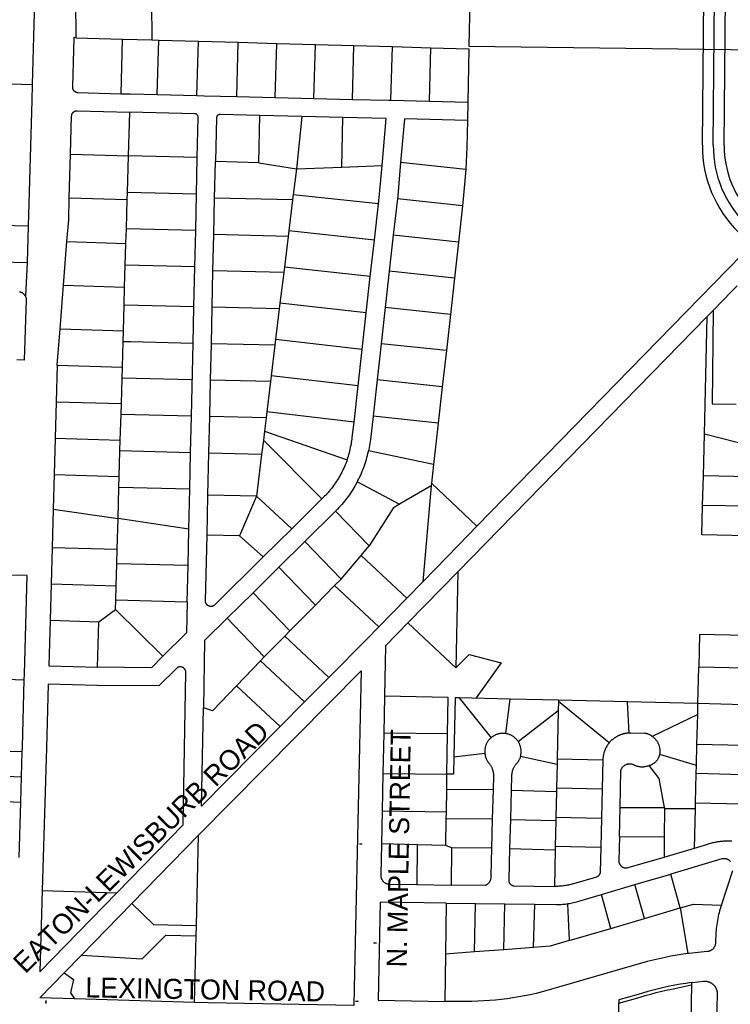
# Model space of a CAD drawing. Header units: feet. Extents: x 1348695 to 1391571, y 443146 to 661817.
# Tile 33 of 58: x 1367899 to 1369851, y 647601 to 650303. Entities that reach past the tile are written whole.
import ezdxf
from ezdxf.enums import TextEntityAlignment as Align

# ---------------------------------------------------------------- set-up
doc = ezdxf.new("R2010")
doc.units = ezdxf.units.FT
doc.header["$MEASUREMENT"] = 0
for name, color, linetype in [('eatpar', 32, 'Continuous'), ('junk', 1, 'Continuous'), ('MOT-PHASE 2', 5, 'Continuous')]:
    doc.layers.add(name, color=color, linetype=linetype)
doc.styles.add('Slanted-Normal', font='font31.shx', dxfattribs={"height": 0.14})

msp = doc.modelspace()

# ---------------------------------------------------------------- linework, layer by layer
at = {"layer": 'eatpar'}
for p, q in [((1368052.5, 650357.5625), (1368053.625, 650253.125)), ((1368261.125, 650351.6875), (1368262.25, 650247.25)), ((1368053.625, 650253.125), (1368182, 650249.5)), ((1368177.75, 650099.5), (1368182, 650249.5)), ((1368182, 650249.5), (1368262.25, 650247.25)), ((1368262.25, 650247.25), (1368281.25, 650246.6875)), ((1368277, 650097), (1368281.25, 650246.6875)), ((1368281.25, 650246.6875), (1368390.375, 650243.625)), ((1368386.125, 650094.375), (1368390.375, 650243.625)), ((1368390.375, 650243.625), (1368499.5, 650240.5625)), ((1368495.25, 650091.6875), (1368499.5, 650240.5625)), ((1368499.5, 650240.5625), (1368605.375, 650237.625)), ((1368601.125, 650089.125), (1368605.375, 650237.625)), ((1368605.375, 650237.625), (1368711.125, 650234.625)), ((1368707, 650086.5625), (1368711.125, 650234.625)), ((1368711.125, 650234.625), (1368817, 650231.6875)), ((1368812.75, 650084), (1368817, 650231.6875)), ((1368817, 650231.6875), (1368922.875, 650228.6875)), ((1368918.625, 650081.4375), (1368922.875, 650228.6875)), ((1368922.875, 650228.6875), (1369028.625, 650225.75)), ((1369024.5, 650078.875), (1369028.625, 650225.75)), ((1368277, 650097), (1368386.125, 650094.375)), ((1368495.25, 650091.6875), (1368601.125, 650089.125)), ((1368601.125, 650089.125), (1368707, 650086.5625)), ((1368707, 650086.5625), (1368812.75, 650084)), ((1368918.625, 650081.4375), (1369024.5, 650078.875)), ((1369024.5, 650078.875), (1369129.625, 650076.3125)), ((1369129.625, 650076.3125), (1369128.625, 650026.3125)), ((1368198, 649928.875), (1368201.375, 650048.8125)), ((1368556.375, 649910.125), (1368558.875, 650040.125)), ((1368673.75, 650037.375), (1368558.875, 650040.125)), ((1368673.75, 650037.375), (1368659, 649893.125)), ((1368786.625, 650034.625), (1368673.75, 650037.375)), ((1368783.5, 649898.25), (1368786.625, 650034.625)), ((1368035.625, 649813.4375), (1368039, 649933.375)), ((1368039, 649933.375), (1368198, 649928.875)), ((1368195.125, 649828.6875), (1368198, 649928.875)), ((1368387.125, 649924.0625), (1368198, 649928.875)), ((1368384.875, 649824.0625), (1368387.125, 649924.0625)), ((1368434.625, 649813.0625), (1368436.875, 649913.0625)), ((1368556.375, 649910.125), (1368436.875, 649913.0625)), ((1368556.375, 649910.125), (1368659, 649893.125)), ((1369124.25, 649891.5625), (1368945.25, 649910.75)), ((1368659, 649893.125), (1368650.375, 649822.125)), ((1368659, 649893.125), (1368783.5, 649898.25)), ((1368783.5, 649898.25), (1368894.375, 649902.8125)), ((1368194.5, 649808.875), (1368195.125, 649828.6875)), ((1368384.875, 649824.0625), (1368195.125, 649828.6875)), ((1368382.625, 649724.125), (1368384.875, 649824.0625)), ((1368035.625, 649813.4375), (1368194.5, 649808.875)), ((1368192.25, 649728.75), (1368194.5, 649808.875)), ((1368432.375, 649713.125), (1368434.625, 649813.0625)), ((1368648.625, 649807.875), (1368434.625, 649813.0625)), ((1368648.625, 649807.875), (1368638.25, 649722.8125)), ((1368650.375, 649822.125), (1368648.625, 649807.875)), ((1368884.5, 649797.0625), (1368650.375, 649822.125)), ((1368873.25, 649697.3125), (1368884.5, 649797.0625)), ((1368936.375, 649811.0625), (1368925.25, 649711.75)), ((1369115.375, 649791.9375), (1368936.375, 649811.0625)), ((1369115.375, 649791.9375), (1369104.25, 649692.5625)), ((1367922.625, 649736.3125), (1367919.75, 649636.375)), ((1368191.125, 649688.9375), (1368192.25, 649728.75)), ((1368382.625, 649724.125), (1368192.25, 649728.75)), ((1368380.375, 649624.125), (1368382.625, 649724.125)), ((1368638.25, 649722.8125), (1368636.5, 649708.125)), ((1368873.25, 649697.3125), (1368638.25, 649722.8125)), ((1368019.75, 649573.75), (1368029.25, 649693.5625)), ((1368029.25, 649693.5625), (1368191.125, 649688.9375)), ((1368189.375, 649628.75), (1368191.125, 649688.9375)), ((1368430.125, 649613.3125), (1368432.375, 649713.125)), ((1368636.5, 649708.125), (1368432.375, 649713.125)), ((1368636.5, 649708.125), (1368626.125, 649623.5625)), ((1368862.125, 649597.5625), (1368873.25, 649697.3125)), ((1368925.25, 649711.75), (1368914.125, 649612.375)), ((1369104.25, 649692.5625), (1368925.25, 649711.75)), ((1369104.25, 649692.5625), (1369093.125, 649593.1875)), ((1367919.75, 649636.375), (1367915.25, 649544.25)), ((1367920.875, 649636.375), (1367919.75, 649636.375)), ((1368187.625, 649569), (1368189.375, 649628.75)), ((1368380.375, 649624.125), (1368189.375, 649628.75)), ((1368377.875, 649514.375), (1368380.375, 649624.125)), ((1368427.875, 649513.375), (1368430.125, 649613.3125)), ((1368624.25, 649608.625), (1368430.125, 649613.3125)), ((1368624.25, 649608.625), (1368614, 649524.3125)), ((1368626.125, 649623.5625), (1368624.25, 649608.625)), ((1368862.125, 649597.5625), (1368626.125, 649623.5625)), ((1368914.125, 649612.375), (1368903, 649513)), ((1369093.125, 649593.1875), (1368914.125, 649612.375)), ((1368850.875, 649497.8125), (1368862.125, 649597.5625)), ((1369093.125, 649593.1875), (1369082, 649493.8125)), ((1368010.375, 649454), (1368019.75, 649573.75)), ((1368019.75, 649573.75), (1368187.625, 649569)), ((1368186.25, 649519), (1368187.625, 649569)), ((1368184.25, 649449), (1368186.25, 649519)), ((1368377.875, 649514.375), (1368186.25, 649519)), ((1368375.625, 649414.4375), (1368377.875, 649514.375)), ((1368425.625, 649413.375), (1368427.875, 649513.375)), ((1368612.125, 649508.875), (1368427.875, 649513.375)), ((1368612.125, 649508.875), (1368601.875, 649425)), ((1368614, 649524.3125), (1368612.125, 649508.875)), ((1368850.875, 649497.8125), (1368614, 649524.3125)), ((1368903, 649513), (1368891.875, 649413.5625)), ((1369082, 649493.8125), (1368903, 649513)), ((1369787, 649488.0625), (1369803.25, 649504.6875)), ((1368839.75, 649398.0625), (1368850.875, 649497.8125)), ((1369082, 649493.8125), (1369070.875, 649394.4375)), ((1369102.375, 648787.4375), (1369787, 649488.0625)), ((1369779.25, 649165.125), (1369787, 649488.0625)), ((1368002.5, 649354.1875), (1368010.375, 649454)), ((1368010.375, 649454), (1368184.25, 649449)), ((1368183.375, 649419.0625), (1368184.25, 649449)), ((1368181.375, 649349.0625), (1368183.375, 649419.0625)), ((1368601.875, 649425), (1368600, 649409.125)), ((1368839.75, 649398.0625), (1368601.875, 649425)), ((1368371, 649214.4375), (1368375.625, 649414.4375)), ((1368423.375, 649313.4375), (1368425.625, 649413.375)), ((1368600, 649409.125), (1368425.625, 649413.375)), ((1368600, 649409.125), (1368589.875, 649325.75)), ((1368828.5, 649298.25), (1368839.75, 649398.0625)), ((1368891.875, 649413.5625), (1368880.625, 649314.1875)), ((1369070.875, 649394.4375), (1368891.875, 649413.5625)), ((1369070.875, 649394.4375), (1369059.75, 649295.0625)), ((1368002.5, 649354.1875), (1367999.625, 649254.1875)), ((1368002.5, 649354.1875), (1368181.375, 649349.0625)), ((1368180.5, 649319.0625), (1368181.375, 649349.0625)), ((1368178.5, 649249.125), (1368180.5, 649319.0625)), ((1368372.25, 649314.4375), (1368180.5, 649319.0625)), ((1368421.125, 649213.4375), (1368423.375, 649313.4375)), ((1368587.875, 649309.4375), (1368423.375, 649313.4375)), ((1368587.875, 649309.4375), (1368577.75, 649226.5)), ((1368589.875, 649325.75), (1368587.875, 649309.4375)), ((1368828.5, 649298.25), (1368589.875, 649325.75)), ((1368880.625, 649314.1875), (1368869.5, 649214.8125)), ((1369059.75, 649295.0625), (1368880.625, 649314.1875)), ((1368817.375, 649198.5), (1368828.5, 649298.25)), ((1369059.75, 649295.0625), (1369048.625, 649195.6875)), ((1367999.625, 649254.1875), (1367996.75, 649154.25)), ((1367999.625, 649254.1875), (1368178.5, 649249.125)), ((1368177.625, 649219.125), (1368178.5, 649249.125)), ((1368175.625, 649149.125), (1368177.625, 649219.125)), ((1368371, 649214.4375), (1368177.625, 649219.125)), ((1368368.75, 649114.4375), (1368371, 649214.4375)), ((1368418.875, 649113.4375), (1368421.125, 649213.4375)), ((1368575.75, 649209.6875), (1368421.125, 649213.4375)), ((1368575.75, 649209.6875), (1368571.375, 649173.8125)), ((1368577.75, 649226.5), (1368575.75, 649209.6875)), ((1368817.375, 649198.5), (1368577.75, 649226.5)), ((1369048.625, 649195.6875), (1368869.5, 649214.8125)), ((1369048.625, 649195.6875), (1369035.875, 649082.0625)), ((1367996.75, 649154.25), (1367993.875, 649054.25)), ((1367996.75, 649154.25), (1368175.625, 649149.125)), ((1368174.75, 649119.1875), (1368175.625, 649149.125)), ((1368568.375, 649149.125), (1368563.625, 649109.9375)), ((1368571.375, 649173.8125), (1368568.375, 649149.125)), ((1368729.25, 648987.875), (1368568.375, 649149.125)), ((1368571.375, 649173.8125), (1368798.5, 649094.9375)), ((1369776.5, 649050.9375), (1369779.25, 649165.125)), ((1369915.875, 649130.375), (1369779.25, 649165.125)), ((1368172.75, 649049.1875), (1368174.75, 649119.1875)), ((1368368.75, 649114.4375), (1368174.75, 649119.1875)), ((1368366.5, 649014.5), (1368368.75, 649114.4375)), ((1368416.25, 648998.0625), (1368418.875, 649113.4375)), ((1368563.625, 649109.9375), (1368418.875, 649113.4375)), ((1368563.625, 649109.9375), (1368549.5, 648994.875)), ((1369035.875, 649082.0625), (1368857.25, 649119.375)), ((1369035.875, 649082.0625), (1369030, 649030.75)), ((1367993.875, 649054.25), (1367991.25, 648959.3125)), ((1367993.875, 649054.25), (1368172.75, 649049.1875)), ((1368171.875, 649019.1875), (1368172.75, 649049.1875)), ((1369774.5, 648969.875), (1369776.5, 649050.9375)), ((1369902.5, 649048.4375), (1369776.5, 649050.9375)), ((1368169.5, 648934.25), (1368171.875, 649019.1875)), ((1368366.5, 649014.5), (1368171.875, 649019.1875)), ((1368364, 648904.5), (1368366.5, 649014.5)), ((1368826.5, 649034.75), (1368942, 648972.8125)), ((1369029.25, 649023.625), (1368942, 648972.8125)), ((1369029.25, 649023.625), (1369006, 648760.375)), ((1369030, 649030.75), (1369029.25, 649023.625)), ((1369030, 649030.75), (1369154.5, 648912.375)), ((1368413.75, 648888.125), (1368416.25, 648998.0625)), ((1368549.5, 648994.875), (1368416.25, 648998.0625)), ((1368549.5, 648994.875), (1368502.5, 648885.9375)), ((1368646.25, 648905.8125), (1368549.5, 648994.875)), ((1368729.25, 648987.875), (1368646.25, 648905.8125)), ((1367991.25, 648959.3125), (1367988.25, 648854.375)), ((1367991.25, 648959.3125), (1368169.5, 648934.25)), ((1369899.25, 648967.5), (1369774.5, 648969.875)), ((1368167.125, 648849.3125), (1368169.5, 648934.25)), ((1368364, 648904.5), (1368169.5, 648934.25)), ((1368766.5, 648954.375), (1368682.125, 648870.9375)), ((1368766.5, 648954.375), (1368858.75, 648858.5)), ((1368361.75, 648804.5625), (1368364, 648904.5)), ((1368646.25, 648905.8125), (1368567.875, 648828.25)), ((1368502.5, 648885.9375), (1368413.75, 648888.125)), ((1368502.5, 648885.9375), (1368567.875, 648828.25)), ((1367988.25, 648854.375), (1367985.5, 648754.4375)), ((1367988.25, 648854.375), (1368167.125, 648849.3125)), ((1368682.125, 648870.9375), (1368611, 648800.625)), ((1368682.125, 648870.9375), (1368781.625, 648767.5625)), ((1368836.75, 648832.5), (1368858.75, 648858.5)), ((1368166, 648809.3125), (1368167.125, 648849.3125)), ((1368781.625, 648767.5625), (1368836.75, 648832.5)), ((1368836.75, 648832.5), (1368962.25, 648715.625)), ((1368164.375, 648749.3125), (1368166, 648809.3125)), ((1368361.75, 648804.5625), (1368166, 648809.3125)), ((1368359.5, 648704.5625), (1368361.75, 648804.5625)), ((1368611, 648800.625), (1368540, 648730.3125)), ((1368611, 648800.625), (1368711.375, 648696.375)), ((1368965.375, 648647.25), (1369102.375, 648787.4375)), ((1369102.375, 648787.4375), (1369096.75, 648524.3125)), ((1367985.5, 648754.4375), (1367982.625, 648654.4375)), ((1367985.5, 648754.4375), (1368164.375, 648749.3125)), ((1368163.25, 648709.3125), (1368164.375, 648749.3125)), ((1368764.125, 648749.8125), (1368711.375, 648696.375)), ((1368781.625, 648767.5625), (1368764.125, 648749.8125)), ((1368764.125, 648749.8125), (1368885.375, 648636.9375)), ((1368962.25, 648715.625), (1369006, 648760.375)), ((1368540, 648730.3125), (1368468.875, 648660)), ((1368540, 648730.3125), (1368641.125, 648625.1875)), ((1368885.375, 648636.9375), (1368962.25, 648715.625)), ((1368162.625, 648684.375), (1368163.25, 648709.3125)), ((1368359.5, 648704.5625), (1368163.25, 648709.3125)), ((1368711.375, 648696.375), (1368641.125, 648625.1875)), ((1368116.625, 648650.625), (1368162.625, 648684.375)), ((1368292.5, 648555.8125), (1368162.625, 648684.375)), ((1367982.625, 648654.4375), (1368116.625, 648650.625)), ((1368113.125, 648525.6875), (1368116.625, 648650.625)), ((1368468.875, 648660), (1368570.875, 648554)), ((1369096.75, 648524.3125), (1368965.375, 648647.25)), ((1368627, 648610.875), (1368570.875, 648554)), ((1368641.125, 648625.1875), (1368627, 648610.875)), ((1368627, 648610.875), (1368748.375, 648498)), ((1368570.875, 648554), (1368560.375, 648543.125)), ((1368560.375, 648543.125), (1368494.5, 648474.75)), ((1368560.375, 648543.125), (1368681.625, 648430.4375)), ((1369761.625, 648425.875), (1369764, 648525.8125)), ((1369889.875, 648522.75), (1369764, 648525.8125)), ((1367528.75, 648504.5625), (1367912, 648490.875)), ((1368494.5, 648474.75), (1368614.75, 648362.8125)), ((1368748.375, 648498), (1368681.625, 648430.4375)), ((1368901.125, 648446.5625), (1368899, 648344.9375)), ((1368681.625, 648430.4375), (1368614.75, 648362.8125)), ((1369246.25, 648438.25), (1369106.375, 648441.625)), ((1369106.375, 648441.625), (1369193.75, 648332.375)), ((1369234.125, 648343.6875), (1369246.25, 648438.25)), ((1369378.625, 648435.0625), (1369246.25, 648438.25)), ((1369378.5, 648431.8125), (1369378, 648407.0625)), ((1369378.625, 648435.0625), (1369378.5, 648431.8125)), ((1369518.125, 648318.375), (1369378.5, 648431.8125)), ((1369568.625, 648430.5), (1369378.625, 648435.0625)), ((1369761.625, 648425.875), (1369568.625, 648430.5)), ((1369573, 648345), (1369568.625, 648430.5)), ((1369760.875, 648395.875), (1369761.625, 648425.875)), ((1369887.75, 648422.8125), (1369761.625, 648425.875)), ((1369267.875, 648322), (1369378, 648407.0625)), ((1369378, 648407.0625), (1369375.125, 648274.4375)), ((1369760.875, 648395.875), (1369636.375, 648335.625)), ((1369758.875, 648313.9375), (1369760.875, 648395.875)), ((1368899, 648344.9375), (1368896.625, 648234.125)), ((1369074.125, 648343.0625), (1368899, 648344.9375)), ((1369072.5, 648232.4375), (1369074.125, 648343.0625)), ((1369757.5, 648255.875), (1369758.875, 648313.9375)), ((1369885.375, 648310.5625), (1369758.875, 648313.9375)), ((1367701.625, 648301.4375), (1367906.375, 648294.125)), ((1367904.375, 648224.9375), (1367906.375, 648294.125)), ((1369091.625, 648279.4375), (1369176.5, 648289.625)), ((1369757.5, 648255.875), (1369656.875, 648286.1875)), ((1369274.75, 648282), (1369374.875, 648260.125)), ((1369374.875, 648260.125), (1369373.5, 648194.5)), ((1369375.125, 648274.4375), (1369374.875, 648260.125)), ((1369375.125, 648274.4375), (1369500.5, 648271.75)), ((1369500.5, 648271.75), (1369498.625, 648191.8125)), ((1369757, 648233.9375), (1369757.5, 648255.875)), ((1367699.125, 648232.25), (1367904.375, 648224.9375)), ((1368896.625, 648234.125), (1368894.375, 648132.0625)), ((1368896.625, 648234.125), (1369072.5, 648232.4375)), ((1369071.875, 648190.125), (1369072.5, 648232.4375)), ((1369755.125, 648153.75), (1369757, 648233.9375)), ((1369883.625, 648230.625), (1369757, 648233.9375)), ((1367902.375, 648155.75), (1367904.375, 648224.9375)), ((1369071, 648128.9375), (1369071.875, 648190.125)), ((1369199, 648189.25), (1369071.875, 648190.125)), ((1369199, 648189.25), (1369196.875, 648109.25)), ((1369248.875, 648187.9375), (1369246.75, 648107.9375)), ((1369248.875, 648187.9375), (1369373.25, 648185)), ((1369373.25, 648185), (1369371.75, 648114.5)), ((1369373.5, 648194.5), (1369373.25, 648185)), ((1369373.5, 648194.5), (1369498.625, 648191.8125)), ((1369498.625, 648191.8125), (1369496.875, 648111.8125)), ((1367696.625, 648163.125), (1367902.375, 648155.75)), ((1367897.875, 648003.9375), (1367902.375, 648155.75)), ((1369754.75, 648136.75), (1369755.125, 648153.75)), ((1369755.125, 648153.75), (1369882, 648150.625)), ((1368894.375, 648132.0625), (1368892.5, 648041)), ((1368894.375, 648132.0625), (1369071, 648128.9375)), ((1369070.75, 648110.125), (1369071, 648128.9375)), ((1369545.875, 648061.1875), (1369547.75, 648141.1875)), ((1369547.75, 648141.1875), (1369669.375, 648140.375)), ((1369669.375, 648137.25), (1369668.875, 648060.375)), ((1369669.375, 648140.375), (1369669.375, 648137.25)), ((1369754.75, 648136.75), (1369669.375, 648137.25)), ((1369752.125, 648029.5625), (1369754.75, 648136.75)), ((1369069.625, 648036.1875), (1369070.75, 648110.125)), ((1369196.875, 648109.25), (1369070.75, 648110.125)), ((1369196.875, 648109.25), (1369194.75, 648029.3125)), ((1369198.375, 648109.25), (1369196.875, 648109.25)), ((1369246.75, 648107.9375), (1369244.625, 648028)), ((1369246.75, 648107.9375), (1369371.5, 648105)), ((1369371.5, 648105), (1369370, 648034.5)), ((1369371.75, 648114.5), (1369371.5, 648105)), ((1369371.75, 648114.5), (1369496.875, 648111.8125)), ((1369496.875, 648111.8125), (1369495, 648031.8125)), ((1368207.625, 647877.625), (1368390.625, 648065.125)), ((1368384.75, 647817.1875), (1368390.625, 648065.125)), ((1368990.875, 648038.3125), (1368892.5, 648041)), ((1369545.875, 648061.1875), (1369668.875, 648060.375)), ((1369668.875, 648060.375), (1369668.5, 648004.875)), ((1368990.875, 648038.3125), (1368989.625, 647929.375)), ((1369069.625, 648036.1875), (1368990.875, 648038.3125)), ((1369084.625, 648030.0625), (1369069.625, 648036.1875)), ((1369084.625, 648030.0625), (1369084.125, 647928.125)), ((1369194.75, 648029.3125), (1369084.625, 648030.0625)), ((1369244.625, 648028), (1369369.75, 648025)), ((1369369.75, 648025), (1369367.625, 647924.5)), ((1369370, 648034.5), (1369369.75, 648025)), ((1369370, 648034.5), (1369495, 648031.8125)), ((1369668.5, 648004.875), (1369752.125, 648029.5625)), ((1369588.5, 647929.125), (1369687.125, 647958.25)), ((1369713, 647865.3125), (1369687.125, 647958.25)), ((1367961.125, 647913.0625), (1368166.5, 647907)), ((1368989.625, 647929.375), (1369084.125, 647928.125)), ((1369496.375, 647901.9375), (1369588.5, 647929.125)), ((1369614.5, 647836.3125), (1369588.5, 647929.125)), ((1368069.375, 647735.875), (1368207.625, 647877.625)), ((1369070.25, 647878.375), (1369068.25, 647738.3125)), ((1369070.25, 647878.375), (1369150.75, 647877.3125)), ((1369148.125, 647744.375), (1369150.75, 647877.3125)), ((1369150.75, 647877.3125), (1369231.25, 647876.25)), ((1369522.25, 647809.125), (1369496.375, 647901.9375)), ((1369228.25, 647750.5), (1369231.25, 647876.25)), ((1369231.25, 647876.25), (1369313.75, 647875.1875)), ((1369310.375, 647756.75), (1369313.75, 647875.1875)), ((1369403.625, 647876.875), (1369408.375, 647775.5625)), ((1369614.5, 647836.3125), (1369713, 647865.3125)), ((1369713, 647865.3125), (1369733.875, 647739.875)), ((1369522.25, 647809.125), (1369614.5, 647836.3125)), ((1368384.125, 647788.875), (1368384.75, 647817.1875)), ((1369408.375, 647775.5625), (1369522.25, 647809.125)), ((1368379.75, 647606.0625), (1368384.125, 647788.875)), ((1369148.125, 647744.375), (1369068.25, 647738.3125)), ((1369228.25, 647750.5), (1369148.125, 647744.375)), ((1369310.375, 647756.75), (1369228.25, 647750.5)), ((1368021.875, 647687.25), (1368069.375, 647735.875)), ((1369068.25, 647738.3125), (1369066.375, 647608.75)), ((1369743.625, 647660.5), (1369743.5, 647654.375)), ((1368379.75, 647606.0625), (1368049.5, 647615.5625)), ((1369544.125, 647551.625), (1369544.125, 647603.75))]:
    msp.add_line(p, q, dxfattribs=at)
for points in [[(1369157.75, 651402.1875), (1369132.875, 650229.5625), (1370426.25, 650213.5625)], [(1367942.625, 650449.75), (1367937.125, 650256.375), (1367933.375, 650125)], [(1367394.25, 650268.375), (1367642, 650265.0625), (1367642.625, 650133.8125), (1367933.375, 650125)], [(1368053.625, 650253.125), (1368048.125, 650253.6875), (1368044.25, 650118.3125), (1368044.25, 650117.25), (1368044.375, 650116.1875), (1368044.5, 650115.1875), (1368044.75, 650114.125), (1368045, 650113.125), (1368045.375, 650112.1875), (1368045.75, 650111.1875), (1368046.25, 650110.3125), (1368046.875, 650109.4375), (1368047.5, 650108.5625), (1368048.125, 650107.75), (1368048.875, 650107), (1368049.625, 650106.3125), (1368050.5, 650105.6875), (1368051.375, 650105.125), (1368052.25, 650104.5625), (1368053.25, 650104.125), (1368054.25, 650103.75), (1368055.25, 650103.4375), (1368056.25, 650103.1875), (1368057.25, 650103), (1368058.25, 650102.875), (1368177.75, 650099.5)], [(1369028.625, 650225.75), (1369132.75, 650222.8125), (1369129.625, 650076.3125)], [(1369154.5, 648912.375), (1370418.375, 650205.8125), (1370426.25, 650213.5625)], [(1367933.375, 650125), (1367932.5, 650081.1875), (1367922.625, 649736.3125)], [(1368177.75, 650099.5), (1368202.75, 650098.8125), (1368277, 650097)], [(1368386.125, 650094.375), (1368405.75, 650093.875), (1368495.25, 650091.6875)], [(1368812.75, 650084), (1368912.875, 650081.5625), (1368918.625, 650081.4375)], [(1368039, 649933.375), (1368042, 650039.0625), (1368042.125, 650040.125), (1368042.375, 650041.125), (1368042.625, 650042.1875), (1368043, 650043.1875), (1368043.375, 650044.125), (1368043.875, 650045.0625), (1368044.375, 650045.9375), (1368045, 650046.8125), (1368045.75, 650047.8125), (1368046.5, 650048.625), (1368047.25, 650049.3125), (1368048.125, 650049.9375), (1368049, 650050.5625), (1368049.875, 650051.0625), (1368051, 650051.625), (1368052, 650052), (1368053, 650052.3125), (1368054, 650052.5625), (1368055.125, 650052.75), (1368056.125, 650052.875), (1368057.375, 650052.875), (1368201.375, 650048.8125)], [(1368387.125, 649924.0625), (1368389.625, 650034.25), (1368389.625, 650035.3125), (1368389.5, 650036.375), (1368389.25, 650037.375), (1368388.875, 650038.375), (1368388.375, 650039.3125), (1368387.875, 650040.1875), (1368387.25, 650041), (1368386.5, 650041.75), (1368385.625, 650042.4375), (1368384.625, 650043.125), (1368383.75, 650043.625), (1368382.75, 650044), (1368381.75, 650044.25), (1368379.875, 650044.5), (1368201.375, 650048.8125)], [(1368558.875, 650040.125), (1368449.875, 650042.75), (1368448.875, 650042.6875), (1368447.75, 650042.5625), (1368446.75, 650042.3125), (1368445.75, 650042), (1368444.875, 650041.5), (1368444, 650041), (1368443.125, 650040.3125), (1368442.375, 650039.625), (1368441.625, 650038.8125), (1368441.125, 650037.9375), (1368440.625, 650037.0625), (1368440.25, 650036.0625), (1368439.875, 650035.0625), (1368439.75, 650034.0625), (1368439.625, 650033), (1368436.875, 649913.0625)], [(1368894.375, 649902.8125), (1368905.5, 650031.75), (1368786.625, 650034.625)], [(1369128.625, 650026.3125), (1368955.625, 650030.5), (1368945.25, 649910.75)], [(1369128.625, 650026.3125), (1369127.125, 649952.8125), (1369124.25, 649891.5625)], [(1368945.25, 649910.75), (1368937.25, 649819), (1368936.375, 649811.0625)], [(1368884.5, 649797.0625), (1368887.5, 649823.9375), (1368894.375, 649902.8125)], [(1369124.25, 649891.5625), (1369116.375, 649801.125), (1369115.375, 649791.9375)], [(1368029.25, 649693.5625), (1368034, 649753.4375), (1368035.625, 649813.4375)], [(1367922.625, 649736.3125), (1367773, 649739.8125), (1367770.75, 649639.8125), (1367919.75, 649636.375)], [(1367915.25, 649544.25), (1367914.25, 649545.1875), (1367913.75, 649546.0625), (1367913.125, 649546.9375), (1367912.5, 649547.8125), (1367911.625, 649548.875), (1367910.875, 649549.625), (1367910.125, 649550.3125), (1367909.375, 649551), (1367908.5, 649551.625), (1367907.625, 649552.1875), (1367906.75, 649552.75), (1367905.875, 649553.25), (1367904.875, 649553.6875), (1367903.875, 649554.0625), (1367902.875, 649554.4375), (1367901.875, 649554.75), (1367900.875, 649554.9375), (1367899.875, 649555.125), (1367898.875, 649555.25)], [(1369803.25, 649504.6875), (1369854.75, 649557.375), (1369869.375, 649572.375)], [(1367915.25, 649544.25), (1367915.625, 649543.3125), (1367916, 649541.375), (1367916.375, 649540.125), (1367917, 649538.3125), (1367917, 649537.25), (1367917, 649535.875), (1367917, 649534.8125), (1367912.125, 649368.625), (1367892, 649369.125)], [(1369803.25, 649504.6875), (1369801.125, 649248.375), (1369866.625, 649247.8125)], [(1368375.625, 649414.4375), (1368204.75, 649418.5625), (1368183.375, 649419.0625)], [(1368869.5, 649214.8125), (1368862.25, 649150.6875), (1368861.75, 649145.5625), (1368861, 649139.9375), (1368860.125, 649134.3125), (1368859.125, 649128.75), (1368858.125, 649123.1875), (1368857.25, 649119.375)], [(1368798.5, 649094.9375), (1368798.875, 649095.9375), (1368800.5, 649100.5), (1368801.875, 649105.0625), (1368803.375, 649109.6875), (1368804.625, 649114.3125), (1368805.875, 649118.9375), (1368807, 649123.5625), (1368808, 649128.25), (1368809, 649132.9375), (1368810, 649137.6875), (1368810.75, 649142.4375), (1368811.5, 649147.125), (1368812.125, 649151.875), (1368812.625, 649156.25), (1368817.375, 649198.5)], [(1368798.5, 649094.9375), (1368797.25, 649091.4375), (1368795.625, 649086.9375), (1368793.75, 649082.5), (1368791.875, 649078.0625), (1368790, 649073.6875), (1368788, 649069.3125), (1368785.875, 649065), (1368783.75, 649060.75), (1368781.5, 649056.5), (1368779.125, 649052.25), (1368776.75, 649048.125), (1368774.375, 649044), (1368771.75, 649039.875), (1368769.25, 649035.875), (1368766.5, 649031.875), (1368763.75, 649027.9375), (1368761, 649024.0625), (1368758.125, 649020.1875), (1368755.125, 649016.4375), (1368752.125, 649012.6875), (1368749.125, 649009), (1368746, 649005.375), (1368742.75, 649001.75), (1368739.5, 648998.25), (1368736.125, 648994.8125), (1368732.75, 648991.375), (1368729.25, 648987.875)], [(1368826.5, 649034.75), (1368828.125, 649037.8125), (1368830.75, 649042.875), (1368833.25, 649047.9375), (1368835.625, 649053.125), (1368837.875, 649058.3125), (1368840, 649063.5), (1368842.125, 649068.8125), (1368844.125, 649074.0625), (1368846.125, 649079.4375), (1368847.875, 649084.8125), (1368849.625, 649090.1875), (1368851.25, 649095.625), (1368852.875, 649101.0625), (1368854.25, 649106.5625), (1368855.625, 649112.0625), (1368856.875, 649117.625), (1368857.25, 649119.375)], [(1368826.5, 649034.75), (1368825.5, 649032.75), (1368822.75, 649027.8125), (1368820, 649022.875), (1368817, 649018), (1368814.125, 649013.1875), (1368811, 649008.4375), (1368807.875, 649003.6875), (1368804.625, 648999.0625), (1368801.25, 648994.4375), (1368797.875, 648989.875), (1368794.375, 648985.4375), (1368790.875, 648981), (1368787.25, 648976.625), (1368783.5, 648972.375), (1368779.75, 648968.125), (1368775.875, 648963.9375), (1368772, 648959.875), (1368768, 648955.8125), (1368766.5, 648954.375)], [(1368942, 648972.8125), (1368924.375, 648962.5), (1368858.75, 648858.5)], [(1369897.5, 648886.5), (1369772.625, 648888.9375), (1369774.5, 648969.875)], [(1369006, 648760.375), (1369103.875, 648860.5625), (1369154.5, 648912.375)], [(1368567.875, 648828.25), (1368435.125, 648696.875), (1368434.125, 648696), (1368433.25, 648695.375), (1368432.375, 648694.8125), (1368431.5, 648694.25), (1368430.5, 648693.8125), (1368429.5, 648693.4375), (1368428.5, 648693.125), (1368427.5, 648692.875), (1368426.5, 648692.6875), (1368425.5, 648692.5625), (1368424.375, 648692.5625), (1368423.375, 648692.625), (1368422.375, 648692.75), (1368421.25, 648692.9375), (1368420.25, 648693.1875), (1368419.25, 648693.5), (1368418.125, 648694), (1368417.125, 648694.5), (1368416.25, 648695), (1368415.25, 648695.8125), (1368414.375, 648696.4375), (1368413.625, 648697.1875), (1368413, 648698), (1368412.375, 648698.8125), (1368411.75, 648699.6875), (1368411.25, 648700.5625), (1368410.75, 648701.5625), (1368410.375, 648702.5), (1368410, 648703.5), (1368409.75, 648704.5), (1368409.625, 648705.5625), (1368409.5, 648706.625), (1368409.5, 648707.875), (1368413.75, 648888.125)], [(1367912, 648490.875), (1367912.5, 648506.375), (1367920.125, 648777.0625), (1367875.125, 648778.6875)], [(1368359.5, 648704.5625), (1368357.5, 648620.125), (1368292.5, 648555.8125)], [(1367982.625, 648654.4375), (1367979.125, 648529.5), (1368113.125, 648525.6875)], [(1368468.875, 648660), (1368407.125, 648598.875), (1368403.875, 648414.6875)], [(1368885.375, 648636.9375), (1368853.25, 648604.0625), (1368748.375, 648498)], [(1368965.375, 648647.25), (1368904.125, 648584.5), (1368901.125, 648446.5625)], [(1369891.75, 648612.75), (1369766.125, 648615.75), (1369764, 648525.8125)], [(1368292.5, 648555.8125), (1368260.875, 648524.5), (1368113.125, 648525.6875)], [(1369096.75, 648524.3125), (1369133.125, 648560.75), (1369221.5, 648538.125), (1369152.625, 648442)], [(1368166.5, 647907), (1368348, 648093), (1368355.5, 648511.625), (1368355.5, 648512.9375), (1368355.375, 648513.9375), (1368355.125, 648515), (1368354.875, 648516), (1368354.625, 648517), (1368354.25, 648518), (1368353.75, 648518.9375), (1368353.25, 648519.8125), (1368352.625, 648520.6875), (1368352, 648521.5), (1368351.25, 648522.3125), (1368350.5, 648523), (1368349.75, 648523.6875), (1368348.875, 648524.3125), (1368348, 648524.875), (1368347.125, 648525.375), (1368346.125, 648525.75), (1368345.125, 648526.125), (1368344.125, 648526.4375), (1368343.125, 648526.625), (1368342.125, 648526.8125), (1368341, 648526.875), (1368339.75, 648526.875), (1368338.625, 648526.75), (1368337.625, 648526.625), (1368336.625, 648526.375), (1368335.625, 648526.0625), (1368334.625, 648525.6875), (1368333.5, 648525.125), (1368332.5, 648524.625), (1368331.5, 648523.875), (1368330.625, 648523.1875), (1368281.25, 648474.3125), (1368111.625, 648475.75), (1367977.75, 648479.5), (1367972.75, 648304.625), (1367961.125, 647913.0625)], [(1368390.625, 648065.125), (1368836.625, 648516.125), (1368818, 647644.8125), (1368817, 647597.875), (1368417.125, 647605), (1368379.75, 647606.0625)], [(1367906.375, 648294.125), (1367906.75, 648306.5), (1367912, 648490.875)], [(1368494.5, 648474.75), (1368428.625, 648406.375), (1368403.875, 648414.6875)], [(1369074.125, 648343.0625), (1369075.625, 648442.375), (1368901.125, 648446.5625)], [(1369106.375, 648441.625), (1369095, 648441.875), (1369091.625, 648279.4375)], [(1368614.75, 648362.8125), (1368399, 648144.625), (1368403.875, 648414.6875)], [(1369234.125, 648343.6875), (1369231.75, 648344), (1369230, 648344.1875), (1369228.25, 648344.25), (1369226.5, 648344.3125), (1369224.75, 648344.3125), (1369223, 648344.1875), (1369221.25, 648344.0625), (1369219.5, 648343.875), (1369217.75, 648343.5625), (1369216.125, 648343.25), (1369214.375, 648342.875), (1369212.75, 648342.4375), (1369211, 648341.9375), (1369209.375, 648341.375), (1369207.75, 648340.75), (1369206.125, 648340.0625), (1369204.5, 648339.375), (1369203, 648338.5625), (1369201.5, 648337.75), (1369200, 648336.8125), (1369198.5, 648335.875), (1369197, 648334.875), (1369195.625, 648333.875), (1369193.75, 648332.375)], [(1369267.875, 648322), (1369266.875, 648323.5), (1369265.75, 648324.9375), (1369264.75, 648326.25), (1369263.5, 648327.625), (1369262.375, 648328.875), (1369261.125, 648330.125), (1369259.875, 648331.3125), (1369258.625, 648332.4375), (1369257.25, 648333.5625), (1369255.875, 648334.625), (1369254.375, 648335.625), (1369253, 648336.5625), (1369251.5, 648337.5), (1369249.875, 648338.375), (1369248.375, 648339.125), (1369246.75, 648339.875), (1369245.25, 648340.5625), (1369243.625, 648341.1875), (1369241.875, 648341.8125), (1369240.25, 648342.3125), (1369238.625, 648342.75), (1369236.875, 648343.1875), (1369235.125, 648343.5), (1369234.125, 648343.6875)], [(1369573, 648345), (1369570.625, 648344.875), (1369569.375, 648344.8125), (1369568, 648344.6875), (1369566.75, 648344.5625), (1369565.375, 648344.375), (1369564.125, 648344.1875), (1369562.875, 648344), (1369561.5, 648343.75), (1369560.25, 648343.5), (1369559, 648343.25), (1369557.75, 648342.9375), (1369556.5, 648342.625), (1369555.125, 648342.25), (1369553.875, 648341.875), (1369552.625, 648341.5), (1369551.375, 648341.125), (1369550.25, 648340.6875), (1369549, 648340.1875), (1369547.75, 648339.75), (1369546.5, 648339.25), (1369545.375, 648338.75), (1369544.125, 648338.1875), (1369543, 648337.625), (1369541.75, 648337.0625), (1369540.625, 648336.4375), (1369539.5, 648335.8125), (1369538.375, 648335.1875), (1369537.25, 648334.5625), (1369536.125, 648333.875), (1369535, 648333.1875), (1369533.875, 648332.4375), (1369532.75, 648331.6875), (1369531.75, 648330.9375), (1369530.625, 648330.1875), (1369529.625, 648329.375), (1369528.625, 648328.5625), (1369527.625, 648327.75), (1369526.625, 648326.9375), (1369525.625, 648326.0625), (1369524.625, 648325.1875), (1369523.625, 648324.25), (1369522.75, 648323.375), (1369521.75, 648322.4375), (1369520.875, 648321.5), (1369520, 648320.5), (1369519.125, 648319.5625), (1369518.125, 648318.375)], [(1369636.375, 648335.625), (1369635.375, 648336.5), (1369634.375, 648337.25), (1369633.25, 648338), (1369632.125, 648338.75), (1369631, 648339.375), (1369629.875, 648340.0625), (1369628.625, 648340.625), (1369627.5, 648341.1875), (1369626.25, 648341.6875), (1369625, 648342.125), (1369623.75, 648342.5625), (1369622.5, 648342.9375), (1369621.25, 648343.25), (1369620, 648343.5625), (1369618.625, 648343.8125), (1369617.375, 648344), (1369615.25, 648344.1875), (1369577.125, 648345.0625), (1369575.875, 648345.0625), (1369574.625, 648345.0625), (1369573, 648345)], [(1369193.75, 648332.375), (1369193, 648331.625), (1369191.625, 648330.4375), (1369190.5, 648329.1875), (1369189.25, 648327.9375), (1369188.125, 648326.625), (1369187, 648325.25), (1369185.875, 648323.875), (1369184.875, 648322.4375), (1369184, 648321), (1369183.125, 648319.5), (1369182.25, 648318), (1369181.375, 648316.4375), (1369180.625, 648314.875), (1369180, 648313.25), (1369179.375, 648311.625), (1369178.75, 648310), (1369178.25, 648308.3125), (1369177.75, 648306.625), (1369177.375, 648304.9375), (1369177, 648303.25), (1369176.75, 648301.5), (1369176.5, 648299.75), (1369176.375, 648298.0625), (1369176.25, 648296.3125), (1369176.25, 648294.5625), (1369176.25, 648292.8125), (1369176.375, 648291.0625), (1369176.5, 648289.625)], [(1369274.75, 648282), (1369275.125, 648283.6875), (1369275.5, 648285.375), (1369275.75, 648287.125), (1369276, 648288.875), (1369276.125, 648290.625), (1369276.25, 648292.3125), (1369276.25, 648294.0625), (1369276.25, 648295.8125), (1369276.125, 648297.5625), (1369276, 648299.3125), (1369275.75, 648301.0625), (1369275.5, 648302.75), (1369275.25, 648304.5), (1369274.875, 648306.1875), (1369274.375, 648307.875), (1369273.875, 648309.5625), (1369273.375, 648311.1875), (1369272.75, 648312.8125), (1369272, 648314.4375), (1369271.25, 648316), (1369270.5, 648317.5625), (1369269.625, 648319.125), (1369268.75, 648320.625), (1369267.875, 648322)], [(1369518.125, 648318.375), (1369517.5, 648317.5625), (1369516.625, 648316.5), (1369515.875, 648315.5), (1369515, 648314.4375), (1369514.25, 648313.375), (1369513.5, 648312.3125), (1369512.75, 648311.25), (1369512.125, 648310.125), (1369511.375, 648309), (1369510.75, 648307.875), (1369510.125, 648306.75), (1369509.5, 648305.625), (1369508.875, 648304.4375), (1369508.25, 648303.25), (1369507.625, 648302.125), (1369507.125, 648300.9375), (1369506.625, 648299.6875), (1369506.125, 648298.5), (1369505.625, 648297.3125), (1369505.125, 648296.0625), (1369504.75, 648294.8125), (1369504.25, 648293.5625), (1369503.875, 648292.375), (1369503.5, 648291.0625), (1369503.125, 648289.8125), (1369502.875, 648288.5625), (1369502.5, 648287.3125), (1369502.25, 648286), (1369502, 648284.75), (1369501.75, 648283.4375), (1369501.5, 648282.1875), (1369501.25, 648280.875), (1369501.125, 648279.5625), (1369501, 648278.25), (1369500.875, 648277), (1369500.75, 648275.6875), (1369500.625, 648274.375), (1369500.5, 648273.0625), (1369500.5, 648271.75)], [(1369656.875, 648286.1875), (1369657.125, 648287.5625), (1369657.375, 648288.625), (1369657.5, 648290.375), (1369657.625, 648292.0625), (1369657.75, 648293.75), (1369657.75, 648295.4375), (1369657.75, 648297.1875), (1369657.625, 648298.875), (1369657.5, 648300.5625), (1369657.25, 648302.25), (1369657, 648303.9375), (1369656.625, 648305.625), (1369656.25, 648307.25), (1369655.875, 648308.9375), (1369655.25, 648310.5625), (1369654.75, 648312.1875), (1369654.125, 648313.75), (1369653.5, 648315.3125), (1369652.75, 648316.875), (1369652, 648318.375), (1369651.125, 648319.875), (1369650.25, 648321.3125), (1369649.25, 648322.75), (1369648.25, 648324.1875), (1369647.25, 648325.5), (1369646.25, 648326.8125), (1369645.125, 648328.125), (1369643.875, 648329.375), (1369642.75, 648330.5625), (1369641.5, 648331.75), (1369640.125, 648332.8125), (1369638.875, 648333.9375), (1369637.5, 648334.9375), (1369636.375, 648335.625)], [(1369176.5, 648289.625), (1369176.75, 648287.5625), (1369177, 648285.875), (1369177.25, 648284.125), (1369177.625, 648282.4375), (1369178.125, 648280.75), (1369178.625, 648279.0625), (1369179.125, 648277.4375), (1369179.75, 648275.8125), (1369180.5, 648274.1875), (1369181.25, 648272.625), (1369182, 648271.0625), (1369182.875, 648269.5), (1369183.75, 648268), (1369184.625, 648266.5625), (1369185.625, 648265.125), (1369186.75, 648263.6875), (1369187.75, 648262.375), (1369189, 648260.875), (1369190.125, 648259.4375), (1369191.125, 648258.0625), (1369192.125, 648256.5625), (1369193, 648255.125), (1369193.875, 648253.5625), (1369194.75, 648252.0625), (1369195.5, 648250.4375), (1369196.125, 648248.875), (1369196.75, 648247.25), (1369197.375, 648245.625), (1369197.875, 648243.9375), (1369198.375, 648242.25), (1369198.75, 648240.5625), (1369199.125, 648238.875), (1369199.375, 648237.125), (1369199.625, 648235.375), (1369199.875, 648233.6875), (1369200, 648231.9375), (1369200, 648230.1875), (1369200, 648228.4375), (1369199, 648189.25)], [(1369627.375, 648256.125), (1369628.75, 648256.5625), (1369630.125, 648256.9375), (1369631.5, 648257.4375), (1369632.75, 648257.9375), (1369634.125, 648258.5625), (1369635.375, 648259.125), (1369636.625, 648259.8125), (1369637.875, 648260.5), (1369639.125, 648261.25), (1369640.25, 648262.0625), (1369641.5, 648262.875), (1369642.625, 648263.75), (1369643.625, 648264.625), (1369644.75, 648265.5625), (1369645.75, 648266.5625), (1369646.75, 648267.5625), (1369647.75, 648268.625), (1369648.625, 648269.75), (1369649.5, 648270.875), (1369650.375, 648272), (1369651.25, 648273.1875), (1369652, 648274.375), (1369652.625, 648275.625), (1369653.375, 648276.875), (1369654, 648278.125), (1369654.625, 648279.4375), (1369655.125, 648280.75), (1369655.625, 648282.0625), (1369656.125, 648283.4375), (1369656.5, 648284.8125), (1369656.875, 648286.1875)], [(1369091.625, 648279.4375), (1369090.625, 648232.25), (1369072.5, 648232.4375)], [(1369274.75, 648282), (1369274.25, 648280.3125), (1369273.75, 648278.625), (1369273.125, 648277), (1369272.5, 648275.375), (1369271.875, 648273.75), (1369271.125, 648272.1875), (1369270.25, 648270.625), (1369269.375, 648269.125), (1369268.5, 648267.625), (1369267.625, 648266.1875), (1369266.625, 648264.75), (1369265.5, 648263.375), (1369264.375, 648262), (1369263.25, 648260.6875), (1369262, 648259.375), (1369260.875, 648258.0625), (1369259.875, 648256.6875), (1369258.75, 648255.25), (1369257.875, 648253.8125), (1369256.875, 648252.3125), (1369256, 648250.8125), (1369255.25, 648249.25), (1369254.5, 648247.6875), (1369253.75, 648246.125), (1369253.125, 648244.5), (1369252.5, 648242.875), (1369252, 648241.1875), (1369251.5, 648239.5), (1369251.125, 648237.8125), (1369250.75, 648236.125), (1369250.5, 648234.375), (1369250.25, 648232.625), (1369250, 648230.9375), (1369249.875, 648229.1875), (1369249.875, 648227.9375), (1369248.875, 648187.9375)], [(1369547.75, 648141.1875), (1369550.25, 648243.375), (1369550.625, 648244.625), (1369551.125, 648245.875), (1369551.75, 648247.0625), (1369552.375, 648248.25), (1369553.125, 648249.375), (1369553.875, 648250.5), (1369554.75, 648251.5625), (1369555.625, 648252.625), (1369556.5, 648253.5625), (1369557.5, 648254.5), (1369558.625, 648255.375), (1369559.625, 648256.1875), (1369560.75, 648257), (1369561.875, 648257.6875), (1369563.125, 648258.3125), (1369564.375, 648258.875), (1369565.625, 648259.4375), (1369566.875, 648259.875), (1369568.125, 648260.25), (1369569.5, 648260.5625), (1369570.75, 648260.8125), (1369572.125, 648260.9375), (1369573.5, 648261.0625), (1369574.875, 648261.0625), (1369576.25, 648261.0625), (1369577.5, 648260.9375), (1369578.875, 648260.75), (1369580.25, 648260.5), (1369581.5, 648260.1875), (1369583.125, 648259.25), (1369584.75, 648258.4375), (1369586.375, 648257.625), (1369588.125, 648256.875), (1369589.75, 648256.1875), (1369591.5, 648255.5625), (1369593.25, 648255), (1369595, 648254.4375), (1369596.75, 648254), (1369597.75, 648253.8125), (1369599.5, 648253.5), (1369601.25, 648253.1875), (1369602.25, 648253.0625), (1369604, 648252.875), (1369605, 648252.8125), (1369606.75, 648252.6875), (1369608.625, 648252.6875), (1369610.5, 648252.6875), (1369612.25, 648252.8125), (1369613.25, 648252.875), (1369615, 648253.0625), (1369616, 648253.1875), (1369617.75, 648253.5), (1369619.5, 648253.8125), (1369620.5, 648254), (1369622.25, 648254.4375), (1369624, 648255), (1369625.75, 648255.5625), (1369627.375, 648256.125)], [(1369669.375, 648140.375), (1369655, 648220.6875), (1369627.375, 648256.125)], [(1368892.5, 648041), (1368890.625, 647955.8125), (1368890.625, 647954.5625), (1368890.75, 647953.25), (1368890.875, 647951.9375), (1368891.125, 647950.625), (1368891.375, 647949.375), (1368891.75, 647948.125), (1368892.125, 647946.875), (1368892.625, 647945.625), (1368893.125, 647944.4375), (1368893.75, 647943.25), (1368894.375, 647942.125), (1368895.125, 647941.0625), (1368895.875, 647940), (1368896.75, 647939), (1368897.625, 647938), (1368898.5, 647937.125), (1368899.5, 647936.25), (1368900.5, 647935.375), (1368901.625, 647934.625), (1368902.625, 647933.9375), (1368903.75, 647933.3125), (1368905, 647932.6875), (1368906.125, 647932.1875), (1368907.375, 647931.6875), (1368908.625, 647931.3125), (1368909.875, 647931), (1368911.25, 647930.6875), (1368912.5, 647930.5), (1368913.75, 647930.375), (1368915.125, 647930.3125), (1368989.625, 647929.375)], [(1369545.875, 648061.1875), (1369544.25, 647995.4375), (1369544.25, 647994.0625), (1369544.375, 647993), (1369544.5, 647992), (1369544.625, 647990.9375), (1369544.875, 647989.9375), (1369545.25, 647988.9375), (1369545.5, 647987.9375), (1369545.875, 647986.9375), (1369546.375, 647986), (1369546.875, 647985.125), (1369547.375, 647984.1875), (1369548, 647983.3125), (1369548.625, 647982.5), (1369549.375, 647981.6875), (1369550.25, 647980.6875), (1369551, 647980), (1369551.875, 647979.3125), (1369552.75, 647978.6875), (1369553.875, 647977.9375), (1369554.75, 647977.375), (1369555.75, 647976.9375), (1369557, 647976.375), (1369558, 647976), (1369559, 647975.6875), (1369560, 647975.4375), (1369561, 647975.25), (1369562, 647975.125), (1369563.125, 647975.0625), (1369564.125, 647975), (1369565.25, 647975), (1369566.25, 647975.125), (1369567.25, 647975.25), (1369568.25, 647975.4375), (1369569.875, 647975.8125), (1369668.5, 648004.875)], [(1369752.125, 648029.5625), (1369788.5, 648040.3125), (1369790.75, 648041.0625), (1369793.75, 648042), (1369796.625, 648042.8125), (1369799.625, 648043.625), (1369802.5, 648044.375), (1369805.5, 648045.125), (1369808.5, 648045.75), (1369811.5, 648046.375), (1369814.5, 648046.875), (1369817.5, 648047.375), (1369820.5, 648047.8125), (1369823.625, 648048.1875), (1369826.625, 648048.5625), (1369829.625, 648048.8125), (1369832.75, 648049.0625), (1369835.75, 648049.25), (1369838.75, 648049.375), (1369841.875, 648049.4375), (1369844.875, 648049.4375), (1369855, 648049.3125)], [(1369194.75, 648029.3125), (1369192.625, 647953.9375), (1369192.875, 647952.375), (1369193, 647951.0625), (1369193, 647949.75), (1369193, 647948.4375), (1369192.875, 647947.125), (1369192.625, 647945.8125), (1369192.375, 647944.5625), (1369192.125, 647943.25), (1369191.75, 647942), (1369191.25, 647940.75), (1369190.75, 647939.5625), (1369190.25, 647938.375), (1369189.625, 647937.25), (1369188.875, 647936.125), (1369188.125, 647935.0625), (1369187.375, 647934), (1369186.5, 647933), (1369185.625, 647932.0625), (1369184.625, 647931.1875), (1369183.625, 647930.3125), (1369182.625, 647929.5625), (1369181.5, 647928.8125), (1369180.375, 647928.125), (1369179.25, 647927.5), (1369178, 647926.9375), (1369084.125, 647928.125)], [(1369244.625, 648028), (1369242.375, 647942.625), (1369242.25, 647941.5625), (1369242.25, 647940.5), (1369242.375, 647939.4375), (1369242.5, 647938.4375), (1369242.625, 647937.375), (1369243, 647936.375), (1369243.25, 647935.375), (1369243.75, 647934.4375), (1369244.25, 647933.5), (1369244.75, 647932.625), (1369245.375, 647931.75), (1369246, 647930.9375), (1369246.75, 647930.1875), (1369247.5, 647929.5), (1369248.375, 647928.875), (1369249.25, 647928.25), (1369250.125, 647927.75), (1369251.125, 647927.25), (1369252.25, 647926.8125), (1369253.25, 647926.5), (1369254.25, 647926.25), (1369255.375, 647926.0625), (1369256.375, 647925.9375), (1369367.625, 647924.5)], [(1369495, 648031.8125), (1369493.5, 647963.5), (1369493.375, 647962.4375), (1369493.25, 647961.4375), (1369493, 647960.4375), (1369492.625, 647959.4375), (1369492.25, 647958.4375), (1369491.75, 647957.5), (1369491.25, 647956.5625), (1369490.75, 647955.6875), (1369490.125, 647954.875), (1369489.25, 647953.9375), (1369488.375, 647953.1875), (1369487.625, 647952.5), (1369486.75, 647951.9375), (1369485.875, 647951.375), (1369484.75, 647950.8125), (1369483.75, 647950.375), (1369482.75, 647950.0625), (1369420.125, 647931.625), (1369418.25, 647931.0625), (1369415.25, 647930.25), (1369412.25, 647929.5), (1369409.375, 647928.75), (1369406.375, 647928.125), (1369403.375, 647927.5), (1369400.375, 647927), (1369397.375, 647926.5), (1369394.375, 647926.0625), (1369391.25, 647925.6875), (1369388.25, 647925.3125), (1369385.25, 647925.0625), (1369382.125, 647924.8125), (1369379.125, 647924.625), (1369376, 647924.5), (1369373, 647924.4375), (1369367.625, 647924.5)], [(1369851.125, 647993), (1369850.125, 647993.875), (1369849.25, 647994.75), (1369848.125, 647995.5625), (1369847.125, 647996.3125), (1369846, 647997), (1369844.875, 647997.625), (1369843.625, 647998.1875), (1369842.375, 647998.6875), (1369841.25, 647999.125), (1369840, 647999.5), (1369838.625, 647999.8125), (1369837.375, 648000.0625), (1369836.125, 648000.25), (1369834.75, 648000.3125), (1369833.5, 648000.375), (1369832.125, 648000.375), (1369830.875, 648000.25), (1369829.625, 648000.0625), (1369828.25, 647999.875), (1369827, 647999.5625), (1369687.125, 647958.25)], [(1369826, 647873.25), (1369857.125, 647967.5625)], [(1367961.125, 647913.0625), (1367954.5, 647689.8125), (1368166.5, 647907)], [(1368207.625, 647877.625), (1368266.875, 647819.8125), (1368384.75, 647817.1875)], [(1369070.25, 647878.375), (1368889, 647880.6875), (1368883.25, 647611.75), (1369066.375, 647608.75)], [(1369403.625, 647876.875), (1369405, 647877.0625), (1369408.875, 647877.6875), (1369412.75, 647878.4375), (1369416.5, 647879.1875), (1369420.375, 647880), (1369424.25, 647880.9375), (1369428, 647881.875), (1369431.875, 647882.9375), (1369434.25, 647883.625), (1369496.375, 647901.9375)], [(1369313.75, 647875.1875), (1369373.625, 647874.4375), (1369377.625, 647874.5625), (1369381.5, 647874.6875), (1369385.5, 647874.9375), (1369389.375, 647875.25), (1369393.25, 647875.5625), (1369397.25, 647876), (1369401.125, 647876.5), (1369403.625, 647876.875)], [(1369713, 647865.3125), (1369749.375, 647876), (1369826, 647873.25)], [(1369826, 647873.25), (1369824.25, 647868), (1369822.75, 647862.75), (1369821.25, 647857.4375), (1369819.875, 647852.125), (1369818.5, 647846.8125), (1369817.25, 647841.4375), (1369816.125, 647836.0625), (1369815.125, 647830.6875), (1369814.25, 647825.25), (1369813.375, 647819.8125), (1369812.625, 647814.375), (1369812, 647808.875), (1369811.5, 647803.4375), (1369811, 647797.9375), (1369810.625, 647792.4375), (1369810.375, 647787), (1369810.25, 647781.5), (1369810.125, 647779.6875), (1369810, 647770.0625), (1369809.875, 647768.4375), (1369809.75, 647767.125), (1369809.625, 647765.875), (1369809.25, 647764.5625), (1369809, 647763.3125), (1369808.5, 647762.0625), (1369808.125, 647760.8125), (1369807.5, 647759.625), (1369807, 647758.5), (1369806.25, 647757.3125), (1369805.625, 647756.25), (1369804.75, 647755.1875), (1369804, 647754.1875), (1369803.125, 647753.1875), (1369802.125, 647752.25), (1369801.25, 647751.375), (1369800.25, 647750.5625), (1369799.125, 647749.8125), (1369798, 647749.125), (1369796.875, 647748.4375), (1369795.75, 647747.875), (1369794.5, 647747.3125), (1369793.25, 647746.875), (1369792.125, 647746.4375), (1369790.75, 647746.125), (1369789.5, 647745.875), (1369788.25, 647745.625), (1369786.875, 647745.5), (1369770.25, 647744.0625), (1369753.75, 647742.375), (1369737.125, 647740.3125), (1369733.875, 647739.875)], [(1368069.375, 647735.875), (1368235.75, 647725.8125), (1368300.5, 647790.5), (1368384.125, 647788.875)], [(1369408.375, 647775.5625), (1369356.125, 647760.1875), (1369310.375, 647756.75)], [(1369733.875, 647739.875), (1369720.625, 647738.0625), (1369704.125, 647735.4375), (1369687.625, 647732.5625), (1369671.25, 647729.4375), (1369655, 647726), (1369638.75, 647722.25), (1369622.5, 647718.25), (1369606.375, 647713.9375), (1369590.375, 647709.375), (1369581.25, 647706.625), (1369378.875, 647648.0625), (1369366.375, 647644.0625), (1369350.25, 647639.1875), (1369334, 647634.6875), (1369317.75, 647630.375), (1369301.25, 647626.875), (1369285.375, 647623.75), (1369269.5, 647620.9375), (1369253.625, 647618.4375), (1369237.625, 647616.125), (1369221.625, 647614.125), (1369205.625, 647612.4375), (1369189.5, 647611), (1369173.5, 647609.875), (1369157.375, 647609), (1369141.25, 647608.375), (1369125.125, 647608.125), (1369109, 647608.0625), (1369092.875, 647608.3125), (1369076.875, 647608.5625), (1369066.375, 647608.75)], [(1368049.5, 647615.5625), (1367954.625, 647618.3125), (1368021.875, 647687.25)], [(1368021.875, 647687.25), (1368047.375, 647668.6875), (1368038.625, 647632.1875), (1368049.5, 647615.5625)], [(1369743.625, 647660.5), (1369746, 647660.8125), (1369761.125, 647662.6875), (1369776.875, 647664.3125), (1369778.125, 647664.375), (1369779.375, 647664.4375), (1369780.625, 647664.4375), (1369781.75, 647664.375), (1369783, 647664.3125), (1369784.25, 647664.125), (1369785.375, 647664), (1369786.625, 647663.75), (1369787.875, 647663.5), (1369789, 647663.1875), (1369790.125, 647662.875), (1369791.375, 647662.4375), (1369792.5, 647662.0625), (1369793.625, 647661.5625), (1369794.75, 647661.0625), (1369795.875, 647660.5), (1369796.875, 647659.9375), (1369798, 647659.3125), (1369799, 647658.6875), (1369800, 647658), (1369801, 647657.25), (1369801.875, 647656.5), (1369802.875, 647655.75), (1369803.75, 647654.875), (1369804.625, 647654.0625), (1369805.5, 647653.1875), (1369806.25, 647652.25), (1369807.125, 647651.3125), (1369807.875, 647650.3125), (1369808.5, 647649.375), (1369809.25, 647648.3125), (1369809.875, 647647.3125), (1369810.5, 647646.25), (1369811, 647645.125), (1369811.5, 647644.0625), (1369812, 647642.9375), (1369812.5, 647641.8125), (1369812.875, 647640.625), (1369813.25, 647639.5), (1369813.625, 647638.3125), (1369813.875, 647637.125), (1369814.125, 647635.9375), (1369814.375, 647634.6875), (1369814.5, 647633.5), (1369814.625, 647632.3125), (1369814.75, 647631.0625), (1369814.75, 647629.875), (1369814.75, 647628.625), (1369813, 647555.4375)], [(1369743.625, 647660.5), (1369728.5, 647658.3125), (1369713.375, 647655.875), (1369698.375, 647653.1875), (1369683.375, 647650.25), (1369668.375, 647647), (1369653.5, 647643.5625), (1369638.75, 647639.8125), (1369624, 647635.8125), (1369609.25, 647631.5625), (1369597.25, 647627.8125), (1369544.125, 647612.6875), (1369544.125, 647603.75)], [(1369544.125, 647603.75), (1369603.125, 647620.625), (1369616.5, 647624.625), (1369631.875, 647628.9375), (1369647.375, 647633), (1369662.875, 647636.8125), (1369678.5, 647640.3125), (1369694.125, 647643.5625), (1369709.875, 647646.5), (1369743.5, 647654.375)], [(1369743.5, 647654.375), (1369742.25, 647556.6875), (1369742.25, 647551.1875)]]:
    msp.add_lwpolyline(points, dxfattribs=at)
at = {"layer": 'junk'}
for p, q in [((1369803.7634, 649958.0466), (1369808.3619, 650473.7264)), ((1369773.7646, 649958.3141), (1369778.0009, 650433.3836)), ((1369833.7623, 649957.7791), (1369837.9985, 650432.8486))]:
    msp.add_line(p, q, dxfattribs=at)
for radius in [330, 300, 270]:
    msp.add_arc((1370103.7515, 649955.3716), radius, 179.4890958, 225.662213, dxfattribs=at)
at = {"layer": 'MOT-PHASE 2'}
for p, q in [((1368832.03, 648041.2949), (1368840.0282, 648041.1256)), ((1368835.9826, 648039.0102), (1368836.0291, 648041.2102)), ((1368874.7545, 647770.7581), (1368874.7079, 647768.5581)), ((1368878.707, 647768.4735), (1368870.7088, 647768.6428)), ((1367969.1262, 647607.4024), (1367971.3262, 647607.3558)), ((1367971.4108, 647611.3549), (1367971.2415, 647603.3567)), ((1368821.5856, 647609.6), (1368829.5838, 647609.4307)), ((1368825.5381, 647607.3153), (1368825.5847, 647609.5153))]:
    msp.add_line(p, q, dxfattribs=at)

# ---------------------------------------------------------------- texts
at = {"layer": 'MOT-PHASE 2', "style": 'Slanted-Normal'}
for s, rotation, p in [('EATON-LEWISBURB ROAD', 44.4350122, (1368232.3273, 648032.6092)), ('N. MAPLE STREET', 89, (1368940.3044, 648029.1667)), ('LEXINGTON ROAD', 359, (1368408.8488, 647641.5658))]:
    msp.add_text(s, height=55, rotation=rotation, dxfattribs=at).set_placement(p, align=Align.MIDDLE_CENTER)

doc.saveas('drawing.dxf')
